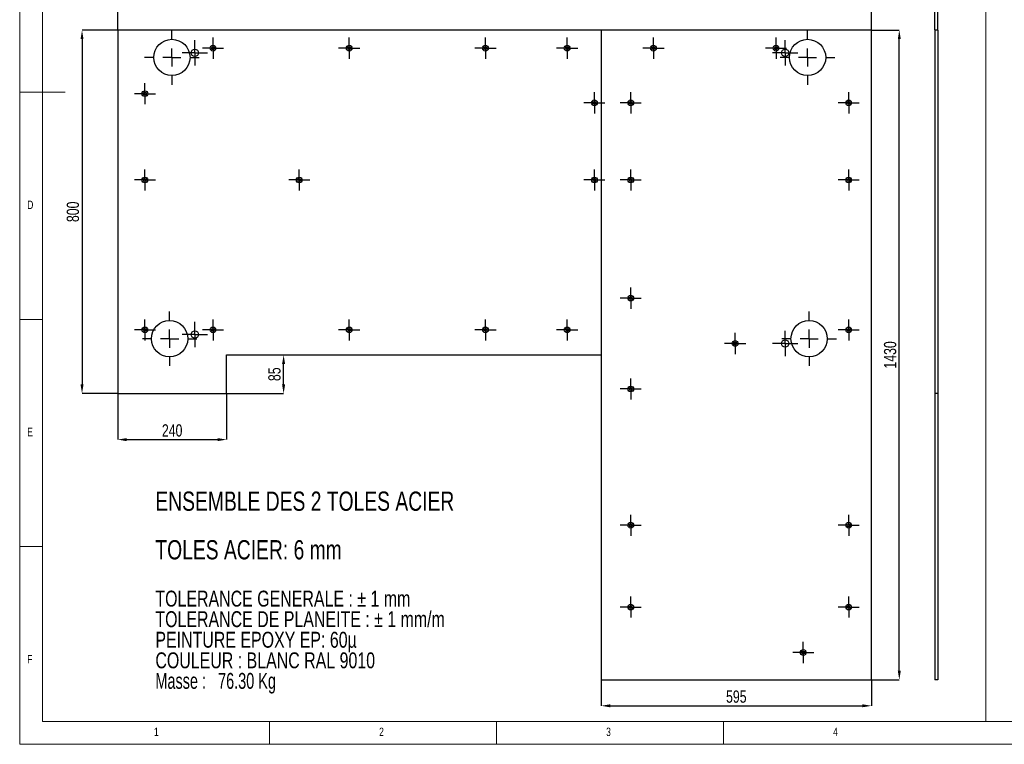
# Model space of a CAD drawing. Header units: millimetres. Extents: x 5 to 415, y 5 to 292.
# Tile 1 of 5: x 5 to 222, y 5 to 164. Entities that reach past the tile are written whole.
import ezdxf

# ---------------------------------------------------------------- set-up
doc = ezdxf.new("R2010")
doc.units = ezdxf.units.MM
doc.header["$PDSIZE"] = -1
doc.linetypes.add('CENTERX2', pattern=[20.32, 12.7, -2.54, 2.54, -2.54])
for name, color, linetype in [('COTES', 1, 'Continuous'), ('gravures', 9, 'Continuous'), ('NOTES', 6, 'Continuous'), ('TRAIT-MIXTES', 3, 'CENTERX2')]:
    doc.layers.add(name, color=color, linetype=linetype)
doc.layers.add('TRAIT-FORT', color=4, linetype='Continuous', lineweight=25)
doc.styles.add('SLDTEXTSTYLE0', font='TXT', dxfattribs={"width": 0.75})
doc.styles.add('SLDTEXTSTYLE7', font='TXT', dxfattribs={"width": 0.680556})
doc.dimstyles.new('SLDDIMSTYLE3', dxfattribs={"dimtxt": 2.7, "dimasz": 2, "dimexe": 0, "dimexo": 0.0625, "dimgap": 0.675, "dimtad": 1, "dimdec": 0, "dimlfac": 10, "dimrnd": 1e-09, "dimzin": 12, "dimdsep": 46, "dimtxsty": 'SLDTEXTSTYLE0', "dimsah": 1, "dimcen": 0.09, "dimadec": 0, "dimazin": 3, "dimtfac": 1, "dimtdec": 0, "dimtmove": 0, "dimatfit": 0, "dimfxl": 1, "dimfrac": 2, "dimtolj": 1, "dimtzin": 12, "dimarcsym": 0})
doc.dimstyles.new('SLDDIMSTYLE8', dxfattribs={"dimtxt": 2.7, "dimasz": 2, "dimexe": 0, "dimexo": 0.0625, "dimgap": 0.675, "dimtad": 1, "dimdec": 0, "dimlfac": 10, "dimrnd": 1e-09, "dimzin": 12, "dimdsep": 46, "dimtxsty": 'SLDTEXTSTYLE0', "dimsah": 1, "dimcen": 0.09, "dimadec": 0, "dimazin": 3, "dimtfac": 1, "dimtdec": 0, "dimtofl": 0, "dimtmove": 0, "dimatfit": 3, "dimfxl": 1, "dimfrac": 2, "dimtolj": 1, "dimtzin": 12, "dimarcsym": 0})

# ---------------------------------------------------------------- blocks, each defined once
blk = doc.blocks.new('_D_60')
at = {"layer": 'COTES', "color": 0, "lineweight": -2, "transparency": 16777216}
for p, q in [((26.52, 162.2), (18.73, 162.2)), ((18.73, 160.2), (18.73, 84.2)), ((26.52, 82.2), (18.73, 82.2))]:
    blk.add_line(p, q, dxfattribs=at)
at = {"layer": 'COTES', "color": 0, "transparency": 16777216}
for points in [[(18.4, 160.2), (19.06, 160.2), (18.73, 162.2)], [(18.4, 84.2), (19.06, 84.2), (18.73, 82.2)]]:
    blk.add_solid(points, dxfattribs=at)
at = {"layer": 'Defpoints', "color": 0, "transparency": 16777216}
for p in [(26.58, 162.2), (18.73, 82.2), (26.58, 82.2)]:
    blk.add_point(p, dxfattribs=at)
at = {"layer": 'COTES', "color": 0, "transparency": 16777216, "insert": (15.36, 122.2), "char_height": 2.7, "attachment_point": 2, "rotation": 90, "style": 'SLDTEXTSTYLE0'}
blk.add_mtext('\\A1;800', dxfattribs=at)
blk = doc.blocks.new('_D_61')
at = {"layer": 'COTES', "color": 0, "lineweight": -2, "transparency": 16777216}
for p, q in [((26.58, 162.26), (26.58, 168.59)), ((190.58, 168.59), (28.58, 168.59)), ((192.58, 162.26), (192.58, 168.59))]:
    blk.add_line(p, q, dxfattribs=at)
at = {"layer": 'COTES', "color": 0, "transparency": 16777216}
for points in [[(28.58, 168.92), (28.58, 168.26), (26.58, 168.59)], [(190.58, 168.92), (190.58, 168.26), (192.58, 168.59)]]:
    blk.add_solid(points, dxfattribs=at)
at = {"layer": 'Defpoints', "color": 0, "transparency": 16777216}
for p in [(26.58, 168.59), (26.58, 162.2), (192.58, 162.2)]:
    blk.add_point(p, dxfattribs=at)
at = {"layer": 'COTES', "color": 0, "transparency": 16777216, "insert": (109.58, 171.96), "char_height": 2.7, "attachment_point": 2, "style": 'SLDTEXTSTYLE0'}
blk.add_mtext('\\A1;1660', dxfattribs=at)
blk = doc.blocks.new('_D_62')
at = {"layer": 'COTES', "color": 0, "lineweight": -2, "transparency": 16777216}
for p, q in [((192.64, 162.2), (198.73, 162.2)), ((198.73, 21.2), (198.73, 160.2)), ((192.64, 19.2), (198.73, 19.2))]:
    blk.add_line(p, q, dxfattribs=at)
at = {"layer": 'COTES', "color": 0, "transparency": 16777216}
for points in [[(198.4, 160.2), (199.07, 160.2), (198.73, 162.2)], [(198.4, 21.2), (199.07, 21.2), (198.73, 19.2)]]:
    blk.add_solid(points, dxfattribs=at)
at = {"layer": 'Defpoints', "color": 0, "transparency": 16777216}
for p in [(192.58, 162.2), (198.73, 162.2), (192.58, 19.2)]:
    blk.add_point(p, dxfattribs=at)
at = {"layer": 'COTES', "color": 0, "transparency": 16777216, "insert": (195.36, 90.7), "char_height": 2.7, "attachment_point": 2, "rotation": 90, "style": 'SLDTEXTSTYLE0'}
blk.add_mtext('\\A1;1430', dxfattribs=at)
blk = doc.blocks.new('_D_63')
at = {"layer": 'COTES', "color": 0, "lineweight": -2, "transparency": 16777216}
for p, q in [((26.58, 82.14), (26.58, 72.06)), ((50.58, 82.14), (50.58, 72.06)), ((28.58, 72.06), (48.58, 72.06))]:
    blk.add_line(p, q, dxfattribs=at)
at = {"layer": 'COTES', "color": 0, "transparency": 16777216}
for points in [[(28.58, 72.39), (28.58, 71.72), (26.58, 72.06)], [(48.58, 72.39), (48.58, 71.72), (50.58, 72.06)]]:
    blk.add_solid(points, dxfattribs=at)
at = {"layer": 'Defpoints', "color": 0, "transparency": 16777216}
for p in [(26.58, 82.2), (50.58, 82.2), (50.58, 72.06)]:
    blk.add_point(p, dxfattribs=at)
at = {"layer": 'COTES', "color": 0, "transparency": 16777216, "insert": (38.58, 75.43), "char_height": 2.7, "attachment_point": 2, "style": 'SLDTEXTSTYLE0'}
blk.add_mtext('\\A1;240', dxfattribs=at)
blk = doc.blocks.new('_D_64')
at = {"layer": 'COTES', "color": 0, "lineweight": -2, "transparency": 16777216}
for p, q in [((50.64, 90.7), (63.13, 90.7)), ((63.13, 84.2), (63.13, 88.7)), ((50.64, 82.2), (63.13, 82.2))]:
    blk.add_line(p, q, dxfattribs=at)
at = {"layer": 'COTES', "color": 0, "transparency": 16777216}
for points in [[(62.79, 88.7), (63.46, 88.7), (63.13, 90.7)], [(62.79, 84.2), (63.46, 84.2), (63.13, 82.2)]]:
    blk.add_solid(points, dxfattribs=at)
at = {"layer": 'Defpoints', "color": 0, "transparency": 16777216}
for p in [(50.58, 90.7), (63.13, 90.7), (50.58, 82.2)]:
    blk.add_point(p, dxfattribs=at)
at = {"layer": 'COTES', "color": 0, "transparency": 16777216, "insert": (59.75, 86.45), "char_height": 2.7, "attachment_point": 2, "rotation": 90, "style": 'SLDTEXTSTYLE0'}
blk.add_mtext('\\A1;85', dxfattribs=at)
blk = doc.blocks.new('_D_65')
at = {"layer": 'COTES', "color": 0, "lineweight": -2, "transparency": 16777216}
for p, q in [((133.08, 19.14), (133.08, 13.47)), ((192.58, 19.14), (192.58, 13.47)), ((135.08, 13.47), (190.58, 13.47))]:
    blk.add_line(p, q, dxfattribs=at)
at = {"layer": 'COTES', "color": 0, "transparency": 16777216}
for points in [[(135.08, 13.81), (135.08, 13.14), (133.08, 13.47)], [(190.58, 13.81), (190.58, 13.14), (192.58, 13.47)]]:
    blk.add_solid(points, dxfattribs=at)
at = {"layer": 'Defpoints', "color": 0, "transparency": 16777216}
for p in [(133.08, 19.2), (192.58, 19.2), (192.58, 13.47)]:
    blk.add_point(p, dxfattribs=at)
at = {"layer": 'COTES', "color": 0, "transparency": 16777216, "insert": (162.83, 16.85), "char_height": 2.7, "attachment_point": 2, "style": 'SLDTEXTSTYLE0'}
blk.add_mtext('\\A1;595', dxfattribs=at)
blk = doc.blocks.new('SW_NOTE_4')
at = {"layer": 'NOTES', "color": 0, "attachment_point": 1}
for s, insert, char_height, style in [('TOLES ACIER: 6 mm', (0, 5.46), 4.2333, 'SLDTEXTSTYLE0'), ('TOLERANCE GENERALE : ± 1 mm', (0, -5.66), 3.5, 'SLDTEXTSTYLE0'), ('TOLERANCE DE PLANEITE : ± 1 mm/m', (0, -10.18), 3.5, 'SLDTEXTSTYLE0'), ('PEINTURE EPOXY EP: 60µ', (0, -14.71), 3.5, 'SLDTEXTSTYLE0'), ('COULEUR : BLANC RAL 9010', (0, -19.24), 3.5, 'SLDTEXTSTYLE0'), ('Masse :   76.30 Kg', (0, -23.76), 3.5, 'SLDTEXTSTYLE7')]:
    blk.add_mtext(s, dxfattribs=dict(at, insert=insert, char_height=char_height, style=style))
blk = doc.blocks.new('SW_CENTERMARKSYMBOL_37')
at = {"layer": 'TRAIT-MIXTES', "color": 0}
for p, q in [((0, 2), (0, 2.33)), ((-2, 0), (-2.33, 0)), ((0, 0), (-2, 0)), ((0, 0), (0, 2)), ((0, 0), (0, -2)), ((0, 0), (2, 0)), ((2, 0), (2.33, 0)), ((0, -2), (0, -2.33))]:
    blk.add_line(p, q, dxfattribs=at)
blk = doc.blocks.new('SW_CENTERMARKSYMBOL_38')
at = {"layer": 'TRAIT-MIXTES', "color": 0}
for p, q in [((0, 2), (0, 2.33)), ((-2, 0), (-2.33, 0)), ((0, 0), (-2, 0)), ((0, 0), (0, 2)), ((0, 0), (0, -2)), ((0, 0), (2, 0)), ((2, 0), (2.33, 0)), ((0, -2), (0, -2.33))]:
    blk.add_line(p, q, dxfattribs=at)
blk = doc.blocks.new('SW_CENTERMARKSYMBOL_39')
at = {"layer": 'TRAIT-MIXTES', "color": 0}
for p, q in [((0, 2), (0, 2.33)), ((-2, 0), (-2.33, 0)), ((0, 0), (-2, 0)), ((0, 0), (0, 2)), ((0, 0), (0, -2)), ((0, 0), (2, 0)), ((2, 0), (2.33, 0)), ((0, -2), (0, -2.33))]:
    blk.add_line(p, q, dxfattribs=at)
blk = doc.blocks.new('SW_CENTERMARKSYMBOL_40')
at = {"layer": 'TRAIT-MIXTES', "color": 0}
for p, q in [((0, 2), (0, 2.33)), ((-2, 0), (-2.33, 0)), ((0, 0), (-2, 0)), ((0, 0), (0, 2)), ((0, 0), (0, -2)), ((0, 0), (2, 0)), ((2, 0), (2.33, 0)), ((0, -2), (0, -2.33))]:
    blk.add_line(p, q, dxfattribs=at)
blk = doc.blocks.new('SW_CENTERMARKSYMBOL_41')
at = {"layer": 'TRAIT-MIXTES', "color": 0}
for p, q in [((0, 2), (0, 2.33)), ((-2, 0), (-2.33, 0)), ((0, 0), (-2, 0)), ((0, 0), (0, 2)), ((0, 0), (0, -2)), ((0, 0), (2, 0)), ((2, 0), (2.33, 0)), ((0, -2), (0, -2.33))]:
    blk.add_line(p, q, dxfattribs=at)
blk = doc.blocks.new('SW_CENTERMARKSYMBOL_42')
at = {"layer": 'TRAIT-MIXTES', "color": 0}
for p, q in [((0, 2), (0, 2.33)), ((-2, 0), (-2.33, 0)), ((0, 0), (-2, 0)), ((0, 0), (0, 2)), ((0, 0), (0, -2)), ((0, 0), (2, 0)), ((2, 0), (2.33, 0)), ((0, -2), (0, -2.33))]:
    blk.add_line(p, q, dxfattribs=at)
blk = doc.blocks.new('SW_CENTERMARKSYMBOL_43')
at = {"layer": 'TRAIT-MIXTES', "color": 0}
for p, q in [((0, 2), (0, 2.33)), ((-2, 0), (-2.33, 0)), ((0, 0), (-2, 0)), ((0, 0), (0, 2)), ((0, 0), (0, -2)), ((0, 0), (2, 0)), ((2, 0), (2.33, 0)), ((0, -2), (0, -2.33))]:
    blk.add_line(p, q, dxfattribs=at)
blk = doc.blocks.new('SW_CENTERMARKSYMBOL_44')
at = {"layer": 'TRAIT-MIXTES', "color": 0}
for p, q in [((0, 2), (0, 2.33)), ((-2, 0), (-2.33, 0)), ((0, 0), (-2, 0)), ((0, 0), (0, 2)), ((0, 0), (0, -2)), ((0, 0), (2, 0)), ((2, 0), (2.33, 0)), ((0, -2), (0, -2.33))]:
    blk.add_line(p, q, dxfattribs=at)
blk = doc.blocks.new('SW_CENTERMARKSYMBOL_45')
at = {"layer": 'TRAIT-MIXTES', "color": 0}
for p, q in [((0, 2), (0, 2.33)), ((-2, 0), (-2.33, 0)), ((0, 0), (-2, 0)), ((0, 0), (0, 2)), ((0, 0), (0, -2)), ((0, 0), (2, 0)), ((2, 0), (2.33, 0)), ((0, -2), (0, -2.33))]:
    blk.add_line(p, q, dxfattribs=at)
blk = doc.blocks.new('SW_CENTERMARKSYMBOL_46')
at = {"layer": 'TRAIT-MIXTES', "color": 0}
for p, q in [((0, 2), (0, 2.33)), ((-2, 0), (-2.33, 0)), ((0, 0), (-2, 0)), ((0, 0), (0, 2)), ((0, 0), (0, -2)), ((0, 0), (2, 0)), ((2, 0), (2.33, 0)), ((0, -2), (0, -2.33))]:
    blk.add_line(p, q, dxfattribs=at)
blk = doc.blocks.new('SW_CENTERMARKSYMBOL_47')
at = {"layer": 'TRAIT-MIXTES', "color": 0}
for p, q in [((0, 2), (0, 2.33)), ((-2, 0), (-2.33, 0)), ((0, 0), (-2, 0)), ((0, 0), (0, 2)), ((0, 0), (0, -2)), ((0, 0), (2, 0)), ((2, 0), (2.33, 0)), ((0, -2), (0, -2.33))]:
    blk.add_line(p, q, dxfattribs=at)
blk = doc.blocks.new('SW_CENTERMARKSYMBOL_48')
at = {"layer": 'TRAIT-MIXTES', "color": 0}
for p, q in [((0, 2), (0, 2.33)), ((-2, 0), (-2.33, 0)), ((0, 0), (-2, 0)), ((0, 0), (0, 2)), ((0, 0), (0, -2)), ((0, 0), (2, 0)), ((2, 0), (2.33, 0)), ((0, -2), (0, -2.33))]:
    blk.add_line(p, q, dxfattribs=at)
blk = doc.blocks.new('SW_CENTERMARKSYMBOL_49')
at = {"layer": 'TRAIT-MIXTES', "color": 0}
for p, q in [((0, 2), (0, 2.33)), ((-2, 0), (-2.33, 0)), ((0, 0), (-2, 0)), ((0, 0), (0, 2)), ((0, 0), (0, -2)), ((0, 0), (2, 0)), ((2, 0), (2.33, 0)), ((0, -2), (0, -2.33))]:
    blk.add_line(p, q, dxfattribs=at)
blk = doc.blocks.new('SW_CENTERMARKSYMBOL_50')
at = {"layer": 'TRAIT-MIXTES', "color": 0}
for p, q in [((0, 2), (0, 2.33)), ((-2, 0), (-2.33, 0)), ((0, 0), (-2, 0)), ((0, 0), (0, 2)), ((0, 0), (0, -2)), ((0, 0), (2, 0)), ((2, 0), (2.33, 0)), ((0, -2), (0, -2.33))]:
    blk.add_line(p, q, dxfattribs=at)
blk = doc.blocks.new('SW_CENTERMARKSYMBOL_51')
at = {"layer": 'TRAIT-MIXTES', "color": 0}
for p, q in [((0, 2), (0, 2.33)), ((-2, 0), (-2.33, 0)), ((0, 0), (-2, 0)), ((0, 0), (0, 2)), ((0, 0), (0, -2)), ((0, 0), (2, 0)), ((2, 0), (2.33, 0)), ((0, -2), (0, -2.33))]:
    blk.add_line(p, q, dxfattribs=at)
blk = doc.blocks.new('SW_CENTERMARKSYMBOL_52')
at = {"layer": 'TRAIT-MIXTES', "color": 0}
for p, q in [((0, 2), (0, 2.8)), ((-2, 0), (-2.8, 0)), ((0, 0), (-2, 0)), ((0, 0), (0, 2)), ((0, 0), (0, -2)), ((0, 0), (2, 0)), ((2, 0), (2.8, 0)), ((0, -2), (0, -2.8))]:
    blk.add_line(p, q, dxfattribs=at)
blk = doc.blocks.new('SW_CENTERMARKSYMBOL_53')
at = {"layer": 'TRAIT-MIXTES', "color": 0}
for p, q in [((0, 2), (0, 2.8)), ((-2, 0), (-2.8, 0)), ((0, 0), (-2, 0)), ((0, 0), (0, 2)), ((0, 0), (0, -2)), ((0, 0), (2, 0)), ((2, 0), (2.8, 0)), ((0, -2), (0, -2.8))]:
    blk.add_line(p, q, dxfattribs=at)
blk = doc.blocks.new('SW_CENTERMARKSYMBOL_54')
at = {"layer": 'TRAIT-MIXTES', "color": 0}
for p, q in [((0, 2), (0, 2.33)), ((-2, 0), (-2.33, 0)), ((0, 0), (-2, 0)), ((0, 0), (0, 2)), ((0, 0), (0, -2)), ((0, 0), (2, 0)), ((2, 0), (2.33, 0)), ((0, -2), (0, -2.33))]:
    blk.add_line(p, q, dxfattribs=at)
blk = doc.blocks.new('SW_CENTERMARKSYMBOL_55')
at = {"layer": 'TRAIT-MIXTES', "color": 0}
for p, q in [((0, 2), (0, 2.33)), ((-2, 0), (-2.33, 0)), ((0, 0), (-2, 0)), ((0, 0), (0, 2)), ((0, 0), (0, -2)), ((0, 0), (2, 0)), ((2, 0), (2.33, 0)), ((0, -2), (0, -2.33))]:
    blk.add_line(p, q, dxfattribs=at)
blk = doc.blocks.new('SW_CENTERMARKSYMBOL_56')
at = {"layer": 'TRAIT-MIXTES', "color": 0}
for p, q in [((0, 2), (0, 2.33)), ((-2, 0), (-2.33, 0)), ((0, 0), (-2, 0)), ((0, 0), (0, 2)), ((0, 0), (0, -2)), ((0, 0), (2, 0)), ((2, 0), (2.33, 0)), ((0, -2), (0, -2.33))]:
    blk.add_line(p, q, dxfattribs=at)
blk = doc.blocks.new('SW_CENTERMARKSYMBOL_57')
at = {"layer": 'TRAIT-MIXTES', "color": 0}
for p, q in [((0, 2), (0, 2.33)), ((-2, 0), (-2.33, 0)), ((0, 0), (-2, 0)), ((0, 0), (0, 2)), ((0, 0), (0, -2)), ((0, 0), (2, 0)), ((2, 0), (2.33, 0)), ((0, -2), (0, -2.33))]:
    blk.add_line(p, q, dxfattribs=at)
blk = doc.blocks.new('SW_CENTERMARKSYMBOL_58')
at = {"layer": 'TRAIT-MIXTES', "color": 0}
for p, q in [((0, 2), (0, 2.33)), ((-2, 0), (-2.33, 0)), ((0, 0), (-2, 0)), ((0, 0), (0, 2)), ((0, 0), (0, -2)), ((0, 0), (2, 0)), ((2, 0), (2.33, 0)), ((0, -2), (0, -2.33))]:
    blk.add_line(p, q, dxfattribs=at)
blk = doc.blocks.new('SW_CENTERMARKSYMBOL_59')
at = {"layer": 'TRAIT-MIXTES', "color": 0}
for p, q in [((0, 2), (0, 2.33)), ((-2, 0), (-2.33, 0)), ((0, 0), (-2, 0)), ((0, 0), (0, 2)), ((0, 0), (0, -2)), ((0, 0), (2, 0)), ((2, 0), (2.33, 0)), ((0, -2), (0, -2.33))]:
    blk.add_line(p, q, dxfattribs=at)
blk = doc.blocks.new('SW_CENTERMARKSYMBOL_60')
at = {"layer": 'TRAIT-MIXTES', "color": 0}
for p, q in [((0, 2), (0, 2.33)), ((-2, 0), (-2.33, 0)), ((0, 0), (-2, 0)), ((0, 0), (0, 2)), ((0, 0), (0, -2)), ((0, 0), (2, 0)), ((2, 0), (2.33, 0)), ((0, -2), (0, -2.33))]:
    blk.add_line(p, q, dxfattribs=at)
blk = doc.blocks.new('SW_CENTERMARKSYMBOL_61')
at = {"layer": 'TRAIT-MIXTES', "color": 0}
for p, q in [((0, 2), (0, 2.33)), ((-2, 0), (-2.33, 0)), ((0, 0), (-2, 0)), ((0, 0), (0, 2)), ((0, 0), (0, -2)), ((0, 0), (2, 0)), ((2, 0), (2.33, 0)), ((0, -2), (0, -2.33))]:
    blk.add_line(p, q, dxfattribs=at)
blk = doc.blocks.new('SW_CENTERMARKSYMBOL_62')
at = {"layer": 'TRAIT-MIXTES', "color": 0}
for p, q in [((0, 2), (0, 2.33)), ((-2, 0), (-2.33, 0)), ((0, 0), (-2, 0)), ((0, 0), (0, 2)), ((0, 0), (0, -2)), ((0, 0), (2, 0)), ((2, 0), (2.33, 0)), ((0, -2), (0, -2.33))]:
    blk.add_line(p, q, dxfattribs=at)
blk = doc.blocks.new('SW_CENTERMARKSYMBOL_63')
at = {"layer": 'TRAIT-MIXTES', "color": 0}
for p, q in [((0, 2), (0, 2.33)), ((-2, 0), (-2.33, 0)), ((0, 0), (-2, 0)), ((0, 0), (0, 2)), ((0, 0), (0, -2)), ((0, 0), (2, 0)), ((2, 0), (2.33, 0)), ((0, -2), (0, -2.33))]:
    blk.add_line(p, q, dxfattribs=at)
blk = doc.blocks.new('SW_CENTERMARKSYMBOL_64')
at = {"layer": 'TRAIT-MIXTES', "color": 0}
for p, q in [((0, 2), (0, 2.33)), ((-2, 0), (-2.33, 0)), ((0, 0), (-2, 0)), ((0, 0), (0, 2)), ((0, 0), (0, -2)), ((0, 0), (2, 0)), ((2, 0), (2.33, 0)), ((0, -2), (0, -2.33))]:
    blk.add_line(p, q, dxfattribs=at)
blk = doc.blocks.new('SW_CENTERMARKSYMBOL_65')
at = {"layer": 'TRAIT-MIXTES', "color": 0}
for p, q in [((0, 2), (0, 2.33)), ((-2, 0), (-2.33, 0)), ((0, 0), (-2, 0)), ((0, 0), (0, 2)), ((0, 0), (0, -2)), ((0, 0), (2, 0)), ((2, 0), (2.33, 0)), ((0, -2), (0, -2.33))]:
    blk.add_line(p, q, dxfattribs=at)
blk = doc.blocks.new('SW_CENTERMARKSYMBOL_66')
at = {"layer": 'TRAIT-MIXTES', "color": 0}
for p, q in [((0, 2), (0, 2.33)), ((-2, 0), (-2.33, 0)), ((0, 0), (-2, 0)), ((0, 0), (0, 2)), ((0, 0), (0, -2)), ((0, 0), (2, 0)), ((2, 0), (2.33, 0)), ((0, -2), (0, -2.33))]:
    blk.add_line(p, q, dxfattribs=at)
blk = doc.blocks.new('SW_CENTERMARKSYMBOL_67')
at = {"layer": 'TRAIT-MIXTES', "color": 0}
for p, q in [((0, 2), (0, 2.33)), ((-2, 0), (-2.33, 0)), ((0, 0), (-2, 0)), ((0, 0), (0, 2)), ((0, 0), (0, -2)), ((0, 0), (2, 0)), ((2, 0), (2.33, 0)), ((0, -2), (0, -2.33))]:
    blk.add_line(p, q, dxfattribs=at)
blk = doc.blocks.new('SW_CENTERMARKSYMBOL_68')
at = {"layer": 'TRAIT-MIXTES', "color": 0}
for p, q in [((0, 2), (0, 2.8)), ((-2, 0), (-2.8, 0)), ((0, 0), (-2, 0)), ((0, 0), (0, 2)), ((0, 0), (0, -2)), ((0, 0), (2, 0)), ((2, 0), (2.8, 0)), ((0, -2), (0, -2.8))]:
    blk.add_line(p, q, dxfattribs=at)
blk = doc.blocks.new('SW_CENTERMARKSYMBOL_69')
at = {"layer": 'TRAIT-MIXTES', "color": 0}
for p, q in [((0, 2), (0, 2.8)), ((-2, 0), (-2.8, 0)), ((0, 0), (-2, 0)), ((0, 0), (0, 2)), ((0, 0), (0, -2)), ((0, 0), (2, 0)), ((2, 0), (2.8, 0)), ((0, -2), (0, -2.8))]:
    blk.add_line(p, q, dxfattribs=at)
blk = doc.blocks.new('SW_CENTERMARKSYMBOL_70')
at = {"layer": 'TRAIT-MIXTES', "color": 0}
for p, q in [((0, 4), (0, 6)), ((-4, 0), (-6, 0)), ((0, 0), (-2, 0)), ((0, 0), (0, 2)), ((0, 0), (0, -2)), ((0, 0), (2, 0)), ((4, 0), (6, 0)), ((0, -4), (0, -6))]:
    blk.add_line(p, q, dxfattribs=at)
blk = doc.blocks.new('SW_CENTERMARKSYMBOL_71')
at = {"layer": 'TRAIT-MIXTES', "color": 0}
for p, q in [((0, 4), (0, 6)), ((-4, 0), (-6, 0)), ((0, 0), (-2, 0)), ((0, 0), (0, 2)), ((0, 0), (0, -2)), ((0, 0), (2, 0)), ((4, 0), (6, 0)), ((0, -4), (0, -6))]:
    blk.add_line(p, q, dxfattribs=at)
blk = doc.blocks.new('SW_CENTERMARKSYMBOL_72')
at = {"layer": 'TRAIT-MIXTES', "color": 0}
for p, q in [((0, 4), (0, 6)), ((-4, 0), (-6, 0)), ((0, 0), (-2, 0)), ((0, 0), (0, 2)), ((0, 0), (0, -2)), ((0, 0), (2, 0)), ((4, 0), (6, 0)), ((0, -4), (0, -6))]:
    blk.add_line(p, q, dxfattribs=at)
blk = doc.blocks.new('SW_CENTERMARKSYMBOL_73')
at = {"layer": 'TRAIT-MIXTES', "color": 0}
for p, q in [((0, 4), (0, 6)), ((-4, 0), (-6, 0)), ((0, 0), (-2, 0)), ((0, 0), (0, 2)), ((0, 0), (0, -2)), ((0, 0), (2, 0)), ((4, 0), (6, 0)), ((0, -4), (0, -6))]:
    blk.add_line(p, q, dxfattribs=at)
blk = doc.blocks.new('_D_66')
at = {"layer": 'COTES', "color": 0, "lineweight": -2, "transparency": 16777216}
for p, q in [((204.59, 168.29), (199.89, 168.29)), ((206.59, 162.26), (206.59, 168.29)), ((207.19, 168.29), (206.59, 168.29)), ((207.19, 162.26), (207.19, 168.29)), ((209.19, 168.29), (211.19, 168.29))]:
    blk.add_line(p, q, dxfattribs=at)
at = {"layer": 'COTES', "color": 0, "transparency": 16777216}
for points in [[(204.59, 168.62), (204.59, 167.96), (206.59, 168.29)], [(209.19, 168.62), (209.19, 167.96), (207.19, 168.29)]]:
    blk.add_solid(points, dxfattribs=at)
at = {"layer": 'Defpoints', "color": 0, "transparency": 16777216}
for p in [(207.19, 168.29), (206.59, 162.2), (207.19, 162.2)]:
    blk.add_point(p, dxfattribs=at)
at = {"layer": 'COTES', "color": 0, "transparency": 16777216, "insert": (201.24, 171.67), "char_height": 2.7, "attachment_point": 2, "style": 'SLDTEXTSTYLE0'}
blk.add_mtext('\\A1;6', dxfattribs=at)

msp = doc.modelspace()

# ---------------------------------------------------------------- linework, layer by layer
at = {"lineweight": 18}
for p, q in [((5, 292), (5, 5)), ((10, 287), (10, 10)), ((10, 10), (10, 172.87879)), ((217.76061, 10), (217.76061, 172.87879)), ((5, 148.5), (15, 148.5)), ((5, 98.5), (10, 98.5)), ((10, 48.5), (5, 48.5)), ((10, 10), (410, 10)), ((10, 10), (217.76061, 10)), ((60, 5), (60, 10)), ((110, 10), (110, 5)), ((160, 5), (160, 10)), ((5, 5), (415, 5))]:
    msp.add_line(p, q, dxfattribs=at)
at = {"layer": 'gravures', "lineweight": 25}
for centre in [(38.51624, 156.1689), (178.52624, 156.1689), (38.01624, 94.2689), (178.87624, 94.2689)]:
    msp.add_circle(centre, 4, dxfattribs=at)
at = {"layer": 'TRAIT-FORT', "lineweight": 25}
for p, q in [((26.58114, 162.20234), (26.58114, 82.20223)), ((133.08138, 162.20234), (26.58114, 162.20234)), ((133.08138, 162.20234), (133.08138, 90.70233)), ((133.09054, 162.20234), (133.09054, 90.70233)), ((192.58074, 162.20234), (133.09054, 162.20234)), ((192.58074, 19.20231), (192.58074, 162.20234)), ((206.58735, 162.20234), (206.58735, 82.20223)), ((207.18735, 162.20234), (206.58735, 162.20234)), ((207.18735, 162.20234), (207.18735, 82.20223)), ((50.58169, 90.70233), (133.08138, 90.70233)), ((50.58169, 82.20223), (50.58169, 90.70233)), ((133.08138, 90.70233), (133.09054, 90.70233)), ((133.08138, 90.70233), (133.08138, 19.20231)), ((26.58114, 82.20223), (50.58169, 82.20223)), ((206.58735, 82.20223), (206.58735, 19.20231)), ((207.18735, 82.20223), (206.58735, 82.20223)), ((207.18735, 82.20223), (207.18735, 19.20231)), ((133.08138, 19.20231), (192.58074, 19.20231)), ((207.18735, 19.20231), (206.58735, 19.20231))]:
    msp.add_line(p, q, dxfattribs=at)
for centre, radius in [((47.58109, 158.20229), 0.63), ((47.58109, 158.20229), 0.33), ((77.58109, 158.20229), 0.63), ((77.58109, 158.20229), 0.33), ((107.58109, 158.20229), 0.63), ((107.58109, 158.20229), 0.33), ((125.58109, 158.20229), 0.63), ((125.58109, 158.20229), 0.33), ((144.58109, 158.20229), 0.63), ((144.58109, 158.20229), 0.33), ((171.58109, 158.20229), 0.63), ((171.58109, 158.20229), 0.33), ((43.58109, 157.20229), 0.8), ((173.58109, 157.20229), 0.8), ((32.58109, 148.20229), 0.63), ((32.58109, 148.20229), 0.33), ((131.58109, 146.20229), 0.63), ((131.58109, 146.20229), 0.33), ((139.58109, 146.20229), 0.63), ((139.58109, 146.20229), 0.33), ((187.58109, 146.20229), 0.63), ((187.58109, 146.20229), 0.33), ((32.58109, 129.20229), 0.63), ((32.58109, 129.20229), 0.33), ((66.58109, 129.20229), 0.63), ((66.58109, 129.20229), 0.33), ((131.58109, 129.20229), 0.63), ((131.58109, 129.20229), 0.33), ((139.58109, 129.20229), 0.63), ((139.58109, 129.20229), 0.33), ((187.58109, 129.20229), 0.63), ((187.58109, 129.20229), 0.33), ((139.58109, 103.20229), 0.63), ((139.58109, 103.20229), 0.33), ((32.58109, 96.20229), 0.63), ((32.58109, 96.20229), 0.33), ((43.58109, 95.20229), 0.8), ((47.58109, 96.20229), 0.63), ((47.58109, 96.20229), 0.33), ((77.58109, 96.20229), 0.63), ((77.58109, 96.20229), 0.33), ((107.58109, 96.20229), 0.63), ((107.58109, 96.20229), 0.33), ((125.58109, 96.20229), 0.63), ((125.58109, 96.20229), 0.33), ((187.58109, 96.20229), 0.63), ((187.58109, 96.20229), 0.33), ((162.58109, 93.20229), 0.63), ((162.58109, 93.20229), 0.33), ((173.58109, 93.20229), 0.8), ((139.58109, 83.20229), 0.63), ((139.58109, 83.20229), 0.33), ((139.58109, 53.20229), 0.63), ((139.58109, 53.20229), 0.33), ((187.58109, 53.20229), 0.63), ((187.58109, 53.20229), 0.33), ((139.58109, 35.20229), 0.63), ((139.58109, 35.20229), 0.33), ((187.58109, 35.20229), 0.63), ((187.58109, 35.20229), 0.33), ((177.58109, 25.20229), 0.63), ((177.58109, 25.20229), 0.33)]:
    msp.add_circle(centre, radius, dxfattribs=at)

# ---------------------------------------------------------------- block references
at = {"layer": 'NOTES'}
msp.add_blockref('SW_NOTE_4', (34.8859, 44.47038), dxfattribs=at)
at = {"layer": 'TRAIT-MIXTES'}
for name, p in [('SW_CENTERMARKSYMBOL_71', (38.51624, 156.1689)), ('SW_CENTERMARKSYMBOL_64', (47.58109, 158.20229)), ('SW_CENTERMARKSYMBOL_65', (77.58109, 158.20229)), ('SW_CENTERMARKSYMBOL_66', (107.58109, 158.20229)), ('SW_CENTERMARKSYMBOL_67', (125.58109, 158.20229)), ('SW_CENTERMARKSYMBOL_51', (144.58109, 158.20229)), ('SW_CENTERMARKSYMBOL_37', (171.58109, 158.20229)), ('SW_CENTERMARKSYMBOL_72', (178.52624, 156.1689)), ('SW_CENTERMARKSYMBOL_69', (43.58109, 157.20229)), ('SW_CENTERMARKSYMBOL_53', (173.58109, 157.20229)), ('SW_CENTERMARKSYMBOL_63', (32.58109, 148.20229)), ('SW_CENTERMARKSYMBOL_55', (131.58109, 146.20229)), ('SW_CENTERMARKSYMBOL_39', (139.58109, 146.20229)), ('SW_CENTERMARKSYMBOL_40', (187.58109, 146.20229)), ('SW_CENTERMARKSYMBOL_62', (32.58109, 129.20229)), ('SW_CENTERMARKSYMBOL_54', (66.58109, 129.20229)), ('SW_CENTERMARKSYMBOL_56', (131.58109, 129.20229)), ('SW_CENTERMARKSYMBOL_41', (139.58109, 129.20229)), ('SW_CENTERMARKSYMBOL_50', (187.58109, 129.20229)), ('SW_CENTERMARKSYMBOL_43', (139.58109, 103.20229)), ('SW_CENTERMARKSYMBOL_70', (38.01624, 94.2689)), ('SW_CENTERMARKSYMBOL_73', (178.87624, 94.2689)), ('SW_CENTERMARKSYMBOL_61', (32.58109, 96.20229)), ('SW_CENTERMARKSYMBOL_68', (43.58109, 95.20229)), ('SW_CENTERMARKSYMBOL_60', (47.58109, 96.20229)), ('SW_CENTERMARKSYMBOL_59', (77.58109, 96.20229)), ('SW_CENTERMARKSYMBOL_58', (107.58109, 96.20229)), ('SW_CENTERMARKSYMBOL_57', (125.58109, 96.20229)), ('SW_CENTERMARKSYMBOL_49', (187.58109, 96.20229)), ('SW_CENTERMARKSYMBOL_42', (162.58109, 93.20229)), ('SW_CENTERMARKSYMBOL_52', (173.58109, 93.20229)), ('SW_CENTERMARKSYMBOL_44', (139.58109, 83.20229)), ('SW_CENTERMARKSYMBOL_45', (139.58109, 53.20229)), ('SW_CENTERMARKSYMBOL_38', (187.58109, 53.20229)), ('SW_CENTERMARKSYMBOL_46', (139.58109, 35.20229)), ('SW_CENTERMARKSYMBOL_48', (187.58109, 35.20229)), ('SW_CENTERMARKSYMBOL_47', (177.58109, 25.20229))]:
    msp.add_blockref(name, p, dxfattribs=at)

# ---------------------------------------------------------------- texts
at = {"layer": 'NOTES', "attachment_point": 1, "style": 'SLDTEXTSTYLE0'}
for s, insert, char_height in [('D', (6.66667, 124.66802), 1.85208), ('E', (6.66667, 74.66802), 1.85208), ('ENSEMBLE DES 2 TOLES ACIER', (34.8859, 60.62501), 4.2333333), ('F', (6.66667, 24.66802), 1.85208), ('2', (84.16667, 8.66802), 1.85208), ('3', (134.16667, 8.66802), 1.85208), ('1', (34.58333, 8.66802), 1.85208), ('4', (184.16667, 8.66802), 1.85208)]:
    msp.add_mtext(s, dxfattribs=dict(at, insert=insert, char_height=char_height))

# ---------------------------------------------------------------- dimensions: what is measured, and where the dimension line sits
at = {"layer": 'COTES'}
for base, p1, p2, dimstyle, picture, middle in [((26.58109, 168.58967), (192.58109, 162.20229), (26.58109, 162.20229), 'SLDDIMSTYLE8', '_D_61', (109.58109, 168.58967)), ((207.18735, 168.29091), (206.58735, 162.20229), (207.18735, 162.20229), 'SLDDIMSTYLE3', '_D_66', (201.23735, 168.29091)), ((50.58109, 72.05622), (26.58109, 82.20229), (50.58109, 82.20229), 'SLDDIMSTYLE8', '_D_63', (38.58109, 72.05622))]:
    dim = msp.add_linear_dim(base=base, p1=p1, p2=p2, dimstyle=dimstyle, dxfattribs=at)
    dim.commit()
    dim.dimension.update_dxf_attribs({"geometry": picture, "text_midpoint": middle, "dimtype": 160})
for base, p1, p2, angle, dimstyle, picture, middle in [((18.73065, 82.20229), (26.58109, 162.20229), (26.58109, 82.20229), 90, 'SLDDIMSTYLE8', '_D_60', (18.73065, 122.20229)), ((198.7324, 162.20229), (192.58109, 19.20229), (192.58109, 162.20229), 90, 'SLDDIMSTYLE8', '_D_62', (198.7324, 90.70229)), ((63.12791, 90.70229), (50.58109, 82.20229), (50.58109, 90.70229), 90, 'SLDDIMSTYLE3', '_D_64', (63.12791, 86.45229)), ((192.58109, 13.4721), (133.08109, 19.20229), (192.58109, 19.20229), 0, 'SLDDIMSTYLE8', '_D_65', (162.83109, 13.4721))]:
    dim = msp.add_linear_dim(base=base, p1=p1, p2=p2, angle=angle, dimstyle=dimstyle, dxfattribs=at)
    dim.commit()
    dim.dimension.update_dxf_attribs({"geometry": picture, "text_midpoint": middle, "dimtype": 160})

doc.saveas('drawing.dxf')
